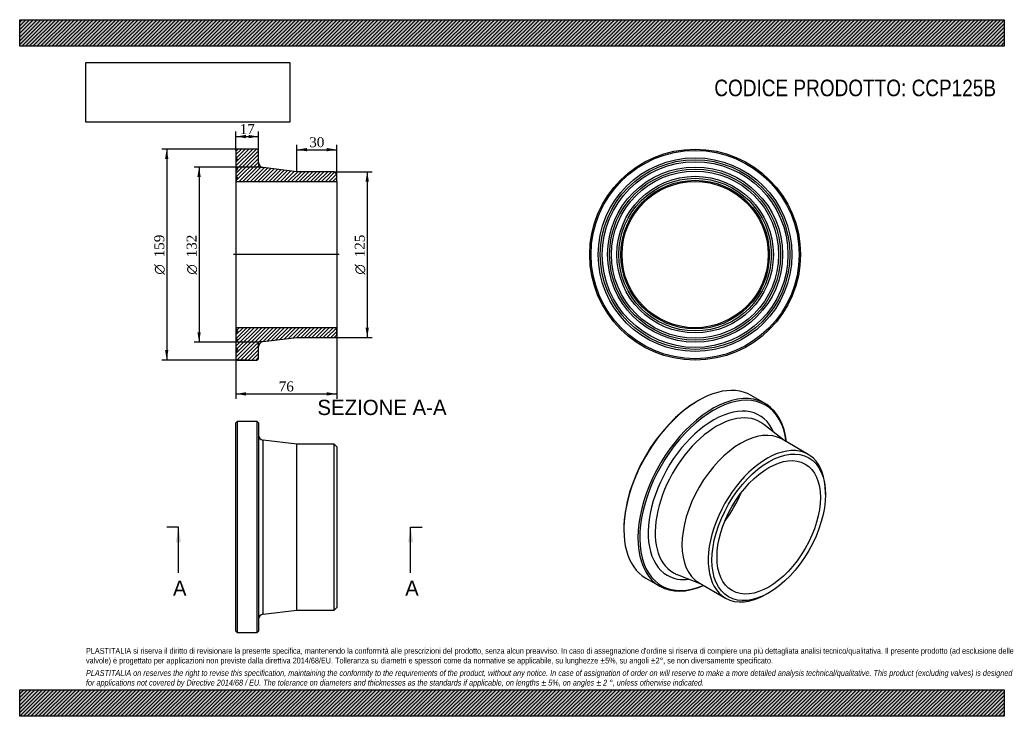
# Model space of a CAD drawing. Header units: millimetres. Extents: x 0 to 742, y 0 to 525.
import ezdxf
from ezdxf.enums import TextEntityAlignment as Align
from ezdxf.lldxf.tags import DXFTag

# ---------------------------------------------------------------- set-up
doc = ezdxf.new("R2010")
doc.units = ezdxf.units.MM
doc.header["$LTSCALE"] = 2.5
for name, color, linetype in [('CCP125B', 7, 'Continuous'), ('Default', 7, 'Continuous'), ('DV4_Default', 7, 'Continuous')]:
    doc.layers.add(name, color=color, linetype=linetype)
doc.styles.add('SEACAD_Solid_Edge_ANSI', font='seans.ttf')
doc.styles.add('SEACAD_Solid_Edge_ANSI1_Symbols', font='semeca1.ttf')
doc.styles.add('SEACAD_Times_New_Roman', font='times.ttf')
tags = doc.linetypes.add('CENTER2', pattern=[28.575, 19.05, -3.175, 3.175, -3.175]).pattern_tags.tags
tags[10:11] = [DXFTag(74, 4), DXFTag(75, 0), DXFTag(340, '0'), DXFTag(46, 0.0), DXFTag(50, 0.0), DXFTag(44, 0.0), DXFTag(45, 0.0)]
tags[8:9] = [DXFTag(74, 4), DXFTag(75, 0), DXFTag(340, '0'), DXFTag(46, 0.0), DXFTag(50, 0.0), DXFTag(44, 0.0), DXFTag(45, 0.0)]
tags[6:7] = [DXFTag(74, 4), DXFTag(75, 0), DXFTag(340, '0'), DXFTag(46, 0.0), DXFTag(50, 0.0), DXFTag(44, 0.0), DXFTag(45, 0.0)]
tags[4:5] = [DXFTag(74, 4), DXFTag(75, 0), DXFTag(340, '0'), DXFTag(46, 0.0), DXFTag(50, 0.0), DXFTag(44, 0.0), DXFTag(45, 0.0)]
doc.dimstyles.new('ANSImm', dxfattribs={"dimtxt": 7.5, "dimasz": 7.5, "dimexe": 3.75, "dimexo": 0, "dimgap": 1.875, "dimtad": 1, "dimdsep": 46, "dimtxsty": 'SEACAD_Times_New_Roman', "dimblk1": '_SE_FILLED', "dimblk2": '_SE_FILLED', "dimsah": 1, "dimcen": 3.75, "dimazin": 0, "dimtfac": 0.85, "dimtdec": 3, "dimtofl": 0, "dimtmove": 0, "dimatfit": 3, "dimfxl": 1, "dimarcsym": 0})
picture_1 = doc.add_image_def('image1.jpg', size_in_pixel=(4302, 1260))

# ---------------------------------------------------------------- blocks, each defined once
blk = doc.blocks.new('SE')
at = {"layer": 'CCP125B', "color": 7, "linetype": 'Continuous'}
for p, q in [((164.09, 222.06), (163.09, 221.06)), ((163.09, 64.06), (163.09, 221.06)), ((164.09, 222.06), (164.09, 63.06)), ((179.09, 222.06), (164.09, 222.06)), ((179.09, 63.06), (179.09, 222.06)), ((180.09, 221.06), (179.09, 222.06)), ((180.09, 221.06), (180.09, 64.06)), ((183.61, 76.99), (183.61, 208.14)), ((209.09, 205.06), (183.61, 208.14)), ((209.09, 80.06), (209.09, 205.06)), ((237.09, 205.06), (209.09, 205.06)), ((237.09, 80.06), (237.09, 205.06)), ((239.09, 203.06), (237.09, 205.06)), ((239.09, 203.06), (239.09, 82.06)), ((237.09, 80.06), (239.09, 82.06)), ((183.61, 76.99), (209.09, 80.06)), ((209.09, 80.06), (237.09, 80.06)), ((163.09, 64.06), (164.09, 63.06)), ((164.09, 63.06), (179.09, 63.06)), ((179.09, 63.06), (180.09, 64.06))]:
    blk.add_line(p, q, dxfattribs=at)
for centre, start, end in [((184.09, 212.11), 180, 263.11828), ((184.09, 73.02), 96.88172, 180)]:
    blk.add_arc(centre, 4, start, end, dxfattribs=at)
blk = doc.blocks.new('SE1')
at = {"layer": 'CCP125B', "color": 7, "linetype": 'Continuous'}
for p, q in [((511.81, 237.94), (511.1, 237.53)), ((562.16, 235.75), (551.56, 241.87)), ((576.21, 208.01), (561.08, 220.02)), ((594.68, 197.35), (574.88, 208.78)), ((607.62, 167.11), (607.62, 168.74)), ((455.59, 141.39), (455.59, 140.57)), ((472.06, 104.18), (482.66, 98.05)), ((495.74, 106.86), (513.71, 99.76)), ((512.38, 100.53), (532.18, 89.1)), ((563.43, 92.19), (564.84, 93.01))]:
    blk.add_line(p, q, dxfattribs=at)
for centre, major_axis, start_param, end_param in [((511.81, 173.03), (39.75, 68.85), 0, 3.141593), ((522.41, 166.9), (-39.75, -68.85), 2.475373, 6.283185), ((523.12, 166.49), (39.25, 67.98), 0, 3.791436), ((511.1, 173.43), (-39.25, -67.98), 3.926991, 5.497787), ((523.12, 166.49), (-34.77, -60.23), 2.735428, 6.283185), ((523.12, 166.49), (39.25, 67.98), 5.633342, 6.283185), ((525.61, 165.06), (-32.79, -56.79), 3.056148, 6.283185), ((543.63, 154.65), (-31.25, -54.13), 3.141593, 6.283185), ((563.43, 143.22), (-31.25, -54.13), 2.356194, 6.283185), ((511.1, 173.43), (-27.55, -47.72), 1.348164, 1.793428), ((523.12, 166.49), (-34.77, -60.23), 0, 0.406165), ((525.61, 165.06), (-32.79, -56.79), 0, 0.080999), ((525.61, 165.06), (-32.79, -56.79), 0.080999, 0.085444), ((522.41, 166.9), (-39.75, -68.85), 0, 0.66622), ((563.43, 143.22), (-31.25, -54.13), 0, 0.785398)]:
    blk.add_ellipse(centre, major_axis=major_axis, ratio=0.57735, start_param=start_param, end_param=end_param, dxfattribs=at)
for major_axis in [(30.25, 52.39), (-27.55, -47.72)]:
    blk.add_ellipse((564.84, 142.41), major_axis=major_axis, ratio=0.57735, dxfattribs=at)
blk = doc.blocks.new('SE2')
at = {"layer": 'CCP125B', "color": 7, "linetype": 'Continuous'}
for radius in [79.5, 78.5, 73, 71.5, 70, 66, 64.5, 63, 59, 57.5, 56, 55.1]:
    blk.add_circle((509.33, 347.96), radius, dxfattribs=at)
blk = doc.blocks.new('SE4')
at = {"color": 7, "linetype": 'Continuous', "style": 'SEACAD_Solid_Edge_ANSI'}
blk.add_text('A', height=11.5, dxfattribs=at).set_placement((115.56, 102.31), align=Align.TOP_LEFT)
blk = doc.blocks.new('SE5')
at = {"color": 7, "linetype": 'Continuous', "style": 'SEACAD_Solid_Edge_ANSI'}
blk.add_text('A', height=11.5, dxfattribs=at).set_placement((290.67, 102.31), align=Align.TOP_LEFT)
blk = doc.blocks.new('SEANNOT_GROUP')
at = {"linetype": 'Continuous'}
blk.add_hatch(color=7, dxfattribs=at).paths.add_polyline_path([(121.62, 131.06), (119.71, 142.56), (117.79, 131.06)])
at = {"color": 7, "linetype": 'Continuous'}
blk.add_lwpolyline([(119.71, 108.06), (119.71, 142.56)], dxfattribs=at)
blk = doc.blocks.new('SEANNOT_GROUP1')
at = {"linetype": 'Continuous'}
blk.add_hatch(color=7, dxfattribs=at).paths.add_polyline_path([(296.73, 131.06), (294.81, 142.56), (292.89, 131.06)])
at = {"color": 7, "linetype": 'Continuous'}
blk.add_lwpolyline([(294.81, 108.06), (294.81, 142.56)], dxfattribs=at)
blk = doc.blocks.new('SE3')
at = {"layer": 'Default', "color": 7, "linetype": 'CENTER2'}
for p, q in [((119.71, 142.56), (111.08, 142.56)), ((294.81, 142.56), (303.44, 142.56))]:
    blk.add_line(p, q, dxfattribs=at)
at = {"layer": 'Default', "color": 7, "linetype": 'CENTER2', "const_width": 0.0001}
blk.add_lwpolyline([(119.71, 142.56), (294.81, 142.56)], dxfattribs=at)
at = {"layer": 'Default'}
for name in ['SEANNOT_GROUP', 'SEANNOT_GROUP1', 'SE4', 'SE5']:
    blk.add_blockref(name, (0, 0), dxfattribs=at)
blk = doc.blocks.new('SE6')
at = {"layer": 'CCP125B', "linetype": 'Continuous'}
h = blk.add_hatch(dxfattribs=at)
h.set_pattern_fill('LINE', scale=0.62992, angle=45, style=0)
edge = h.paths.add_edge_path()
edge.add_line((237.09, 410.46), (209.09, 410.46))
edge.add_line((209.09, 410.46), (183.61, 413.53))
edge.add_arc((184.09, 417.51), 4, 180, 263.11828, ccw=False)
edge.add_line((180.09, 417.51), (180.09, 426.46))
edge.add_line((180.09, 426.46), (179.09, 427.46))
edge.add_line((179.09, 427.46), (164.09, 427.46))
edge.add_line((164.09, 427.46), (163.09, 426.46))
edge.add_line((163.09, 426.46), (163.09, 420.96))
edge.add_line((163.09, 420.96), (164.19, 419.46))
edge.add_line((164.19, 419.46), (163.09, 417.96))
edge.add_line((163.09, 417.96), (163.09, 413.96))
edge.add_line((163.09, 413.96), (164.19, 412.46))
edge.add_line((164.19, 412.46), (163.09, 410.96))
edge.add_line((163.09, 410.96), (163.09, 406.96))
edge.add_line((163.09, 406.96), (164.19, 405.46))
edge.add_line((164.19, 405.46), (163.09, 403.96))
edge.add_line((163.09, 403.96), (163.09, 403.06))
edge.add_line((163.09, 403.06), (239.09, 403.06))
edge.add_line((239.09, 403.06), (239.09, 408.46))
edge.add_line((239.09, 408.46), (237.09, 410.46))
h = blk.add_hatch(dxfattribs=at)
h.set_pattern_fill('LINE', scale=0.62992, angle=45, style=0)
edge = h.paths.add_edge_path()
edge.add_line((239.09, 287.46), (239.09, 292.86))
edge.add_line((239.09, 292.86), (163.09, 292.86))
edge.add_line((163.09, 292.86), (163.09, 291.96))
edge.add_line((163.09, 291.96), (164.19, 290.46))
edge.add_line((164.19, 290.46), (163.09, 288.96))
edge.add_line((163.09, 288.96), (163.09, 284.96))
edge.add_line((163.09, 284.96), (164.19, 283.46))
edge.add_line((164.19, 283.46), (163.09, 281.96))
edge.add_line((163.09, 281.96), (163.09, 277.96))
edge.add_line((163.09, 277.96), (164.19, 276.46))
edge.add_line((164.19, 276.46), (163.09, 274.96))
edge.add_line((163.09, 274.96), (163.09, 269.46))
edge.add_line((163.09, 269.46), (164.09, 268.46))
edge.add_line((164.09, 268.46), (179.09, 268.46))
edge.add_line((179.09, 268.46), (180.09, 269.46))
edge.add_line((180.09, 269.46), (180.09, 278.41))
edge.add_arc((184.09, 278.41), 4, 96.88172, 180, ccw=False)
edge.add_line((183.61, 282.38), (209.09, 285.46))
edge.add_line((209.09, 285.46), (237.09, 285.46))
edge.add_line((237.09, 285.46), (239.09, 287.46))
at = {"layer": 'CCP125B', "color": 7, "linetype": 'Continuous'}
for p, q in [((163.09, 426.46), (164.09, 427.46)), ((163.09, 426.46), (163.09, 420.96)), ((179.09, 427.46), (164.09, 427.46)), ((179.09, 427.46), (180.09, 426.46)), ((180.09, 417.51), (180.09, 426.46)), ((163.09, 420.96), (163.09, 417.96)), ((163.09, 420.96), (164.19, 419.46)), ((164.19, 419.46), (163.09, 417.96)), ((163.09, 417.96), (163.09, 413.96)), ((163.09, 413.96), (163.09, 410.96)), ((163.09, 413.96), (164.19, 412.46)), ((164.19, 412.46), (163.09, 410.96)), ((163.09, 410.96), (163.09, 406.96)), ((209.09, 410.46), (183.61, 413.53)), ((237.09, 410.46), (209.09, 410.46)), ((237.09, 410.46), (239.09, 408.46)), ((239.09, 403.06), (239.09, 408.46)), ((163.09, 406.96), (163.09, 403.96)), ((163.09, 406.96), (164.19, 405.46)), ((164.19, 405.46), (163.09, 403.96)), ((163.09, 403.96), (163.09, 403.06)), ((163.09, 403.06), (163.09, 292.86)), ((163.09, 403.06), (239.09, 403.06)), ((239.09, 403.06), (239.09, 292.86)), ((239.09, 292.86), (163.09, 292.86)), ((163.09, 292.86), (163.09, 291.96)), ((163.09, 291.96), (163.09, 288.96)), ((163.09, 291.96), (164.19, 290.46)), ((164.19, 290.46), (163.09, 288.96)), ((239.09, 287.46), (239.09, 292.86)), ((163.09, 288.96), (163.09, 284.96)), ((163.09, 284.96), (163.09, 281.96)), ((163.09, 284.96), (164.19, 283.46)), ((164.19, 283.46), (163.09, 281.96)), ((183.61, 282.38), (209.09, 285.46)), ((209.09, 285.46), (237.09, 285.46)), ((239.09, 287.46), (237.09, 285.46)), ((163.09, 281.96), (163.09, 277.96)), ((163.09, 277.96), (163.09, 274.96)), ((163.09, 277.96), (164.19, 276.46)), ((164.19, 276.46), (163.09, 274.96)), ((163.09, 274.96), (163.09, 269.46)), ((180.09, 269.46), (180.09, 278.41)), ((164.09, 268.46), (163.09, 269.46)), ((164.09, 268.46), (179.09, 268.46)), ((180.09, 269.46), (179.09, 268.46))]:
    blk.add_line(p, q, dxfattribs=at)
for centre, start, end in [((184.09, 417.51), 180, 263.11828), ((184.09, 278.41), 96.88172, 180)]:
    blk.add_arc(centre, 4, start, end, dxfattribs=at)
at = {"layer": 'DV4_Default', "color": 7, "linetype": 'CENTER2'}
for p, q in [((180.09, 417.51), (180.09, 413.96)), ((183.61, 413.53), (180.09, 413.96)), ((240.84, 347.96), (161.34, 347.96)), ((183.61, 282.38), (180.09, 281.96)), ((180.09, 278.41), (180.09, 281.96))]:
    blk.add_line(p, q, dxfattribs=at)
blk = doc.blocks.new('DMBLK139')
at = {"layer": 'Default', "linetype": 'Continuous'}
for points in [[(170.59, 438.17), (163.09, 436.92), (170.59, 435.67)], [(172.59, 438.17), (172.59, 435.67), (180.09, 436.92)]]:
    blk.add_hatch(color=7, dxfattribs=at).paths.add_polyline_path(points)
at = {"layer": 'Default', "color": 7, "linetype": 'Continuous'}
for p, q in [((163.09, 426.46), (163.09, 440.67)), ((180.09, 426.46), (180.09, 440.67)), ((163.09, 436.92), (180.09, 436.92))]:
    blk.add_line(p, q, dxfattribs=at)
at = {"layer": 'Default', "color": 7, "linetype": 'Continuous', "style": 'SEACAD_Times_New_Roman'}
blk.add_text('17', height=7.5, dxfattribs=at).set_placement((165.9, 446.3), align=Align.TOP_LEFT)
blk = doc.blocks.new('_SE_FILLED')
at = {"color": 0}
blk.add_line((0, 0), (-1, 0), dxfattribs=at)
blk.add_solid([(0, 0), (-1, -0.1665), (-1, 0.1665), (0, 0)], dxfattribs=at)
blk = doc.blocks.new('DMBLK140')
at = {"layer": 'Default', "linetype": 'Continuous'}
for points in [[(216.59, 428.3), (209.09, 427.05), (216.59, 425.8)], [(231.59, 428.3), (231.59, 425.8), (239.09, 427.05)]]:
    blk.add_hatch(color=7, dxfattribs=at).paths.add_polyline_path(points)
at = {"layer": 'Default', "color": 7, "linetype": 'Continuous'}
for p, q in [((209.09, 410.46), (209.09, 430.8)), ((239.09, 403.06), (239.09, 430.8)), ((209.09, 427.05), (239.09, 427.05))]:
    blk.add_line(p, q, dxfattribs=at)
at = {"layer": 'Default', "color": 7, "linetype": 'Continuous', "style": 'SEACAD_Times_New_Roman'}
blk.add_text('30', height=7.5, dxfattribs=at).set_placement((218.4, 436.42), align=Align.TOP_LEFT)
blk = doc.blocks.new('DMBLK141')
at = {"layer": 'Default', "linetype": 'Continuous'}
for points in [[(170.59, 241.74), (170.59, 244.24), (163.09, 242.99)], [(231.59, 241.74), (239.09, 242.99), (231.59, 244.24)]]:
    blk.add_hatch(color=7, dxfattribs=at).paths.add_polyline_path(points)
at = {"layer": 'Default', "color": 7, "linetype": 'Continuous'}
for p, q in [((163.09, 292.86), (163.09, 239.24)), ((239.09, 292.86), (239.09, 239.24)), ((163.09, 242.99), (239.09, 242.99))]:
    blk.add_line(p, q, dxfattribs=at)
at = {"layer": 'Default', "color": 7, "linetype": 'Continuous', "style": 'SEACAD_Times_New_Roman'}
blk.add_text('76', height=7.5, dxfattribs=at).set_placement((195.4, 252.36), align=Align.TOP_LEFT)
blk = doc.blocks.new('GDimGGroup')
at = {"layer": 'Default', "linetype": 'Continuous'}
for points in [[(109.63, 419.96), (112.13, 419.96), (110.88, 427.46)], [(109.63, 275.96), (110.88, 268.46), (112.13, 275.96)]]:
    blk.add_hatch(color=7, dxfattribs=at).paths.add_polyline_path(points)
at = {"layer": 'Default', "color": 7, "linetype": 'Continuous'}
for p, q in [((171.59, 427.46), (107.13, 427.46)), ((110.88, 427.46), (110.88, 268.46)), ((171.59, 268.46), (107.13, 268.46))]:
    blk.add_line(p, q, dxfattribs=at)
for s, style, p in [('159', 'SEACAD_Times_New_Roman', (101.51, 345.95)), ('O', 'SEACAD_Solid_Edge_ANSI1_Symbols', (101.51, 332.9))]:
    blk.add_text(s, height=7.5, rotation=90, dxfattribs=dict(at, style=style)).set_placement(p, align=Align.TOP_LEFT)
blk = doc.blocks.new('GDimGGroup1')
at = {"layer": 'Default', "linetype": 'Continuous'}
for points in [[(134.01, 406.46), (136.51, 406.46), (135.26, 413.96)], [(134.01, 289.46), (135.26, 281.96), (136.51, 289.46)]]:
    blk.add_hatch(color=7, dxfattribs=at).paths.add_polyline_path(points)
at = {"layer": 'Default', "color": 7, "linetype": 'Continuous'}
for p, q in [((180.09, 413.96), (131.51, 413.96)), ((135.26, 413.96), (135.26, 281.96)), ((180.09, 281.96), (131.51, 281.96))]:
    blk.add_line(p, q, dxfattribs=at)
for s, style, p in [('132', 'SEACAD_Times_New_Roman', (125.88, 345.95)), ('O', 'SEACAD_Solid_Edge_ANSI1_Symbols', (125.88, 332.9))]:
    blk.add_text(s, height=7.5, rotation=90, dxfattribs=dict(at, style=style)).set_placement(p, align=Align.TOP_LEFT)
blk = doc.blocks.new('GDimGGroup2')
at = {"layer": 'Default', "linetype": 'Continuous'}
for points in [[(263.34, 402.96), (262.09, 410.46), (260.84, 402.96)], [(263.34, 292.96), (260.84, 292.96), (262.09, 285.46)]]:
    blk.add_hatch(color=7, dxfattribs=at).paths.add_polyline_path(points)
at = {"layer": 'Default', "color": 7, "linetype": 'Continuous'}
for p, q in [((237.09, 410.46), (265.84, 410.46)), ((262.09, 410.46), (262.09, 285.46)), ((237.09, 285.46), (265.84, 285.46))]:
    blk.add_line(p, q, dxfattribs=at)
for s, style, p in [('125', 'SEACAD_Times_New_Roman', (252.71, 345.95)), ('O', 'SEACAD_Solid_Edge_ANSI1_Symbols', (252.71, 332.9))]:
    blk.add_text(s, height=7.5, rotation=90, dxfattribs=dict(at, style=style)).set_placement(p, align=Align.TOP_LEFT)

msp = doc.modelspace()

# ---------------------------------------------------------------- hatches: boundary and pattern name
at = {"layer": 'Default', "linetype": 'Continuous'}
h = msp.add_hatch(dxfattribs=at)
h.set_pattern_fill('LINE', scale=0.62992, angle=45, style=0)
h.paths.add_polyline_path([(742.5, 505), (742.5, 525), (0, 525), (0, 505)])
for points in [[(742.5, 505), (742.5, 525), (0, 525), (0, 505)], [(742.5, 0), (742.5, 20), (0, 20), (0, 0)]]:
    msp.add_hatch(color=7, dxfattribs=at).paths.add_polyline_path(points)
h = msp.add_hatch(dxfattribs=at)
h.set_pattern_fill('LINE', scale=0.62992, angle=45, style=0)
h.paths.add_polyline_path([(742.5, 0), (742.5, 20), (0, 20), (0, 0)])

# ---------------------------------------------------------------- linework, layer by layer
at = {"layer": 'Default', "color": 7, "linetype": 'Continuous'}
for p, q in [((0, 525), (742.5, 525)), ((0, 505), (0, 525)), ((742.5, 525), (742.5, 505)), ((742.5, 505), (0, 505)), ((0, 20), (742.5, 20)), ((0, 0), (0, 20)), ((742.5, 20), (742.5, 0)), ((742.5, 0), (0, 0))]:
    msp.add_line(p, q, dxfattribs=at)

# ---------------------------------------------------------------- block references
at = {"layer": 'Default'}
for name in ['GDimGGroup', 'SE6', 'SE2', 'GDimGGroup1', 'GDimGGroup2', 'SE1', 'SE', 'SE3']:
    msp.add_blockref(name, (0, 0), dxfattribs=at)

# ---------------------------------------------------------------- texts
at = {"layer": 'Default', "color": 7, "linetype": 'Continuous', "style": 'SEACAD_Solid_Edge_ANSI'}
msp.add_text('SEZIONE A-A', height=11.5, dxfattribs=at).set_placement((224.506, 238.551), align=Align.TOP_LEFT)
at = {"layer": 'Default', "attachment_point": 1}
for s, insert, char_height, width in [('{\\fArial Narrow|b0||i0||c0|p34;\\C7;\\H12.5;\\W1.;CODICE PRODOTTO: CCP125B}', (523.82, 479.835), 12.5, 212.90343), ("{\\fArial Narrow|b0||i0||c0|p34;\\C7;\\H4.375;\\W1.;PLASTITALIA si riserva il diritto di revisionare la presente specifica, mantenendo la conformità alle prescrizioni del prodotto, senza alcun preavviso. In caso di assegnazione d'ordine si riserva di compiere una più dettagliata analisi tecnico/qualitativa. Il presente prodotto (ad esclusione delle \\P}{\\fArial Narrow|b0||i0||c0|p34;\\C7;\\H4.375;\\W1.;valvole) è progettato per applicazioni non previste dalla direttiva 2014/68/EU. Tolleranza su diametri e spessori come da normative se applicabile, su lunghezze ±5%, su angoli ±2°, se non diversamente specificato.\\P}{\\fArial Narrow|b0||i0||c0|p34;\\C7;\\H1.25;\\W1.;   \\P}{\\fArial Narrow|b0||i1||c0|p34;\\C7;\\H4.375;\\W1.;PLASTITALIA on reserves the right to revise this specification, maintaining the conformity to the requirements of the product, without any notice. In case of assignation of order on will reserve to make a more detailed analysis technical/qualitative. This product (excluding valves) is designed \\P}{\\fArial Narrow|b0||i1||c0|p34;\\C7;\\H4.375;\\W1.;for applications not covered by Directive 2014/68 / EU. The tolerance on diameters and thicknesses as the standards if applicable, on lengths ± 5%, on angles ± 2 °, unless otherwise indicated.\\P}", (50, 51.506), 4.375, 642.5)]:
    msp.add_mtext(s, dxfattribs=dict(at, insert=insert, char_height=char_height, width=width))

# ---------------------------------------------------------------- dimensions: what is measured, and where the dimension line sits
at = {"layer": 'Default', "color": 7, "linetype": 'Continuous'}
for base, p1, p2, picture, middle in [((163.088, 436.923), (163.088, 426.459), (180.088, 426.459), 'DMBLK139', (171.588, 436.923)), ((163.088, 242.988), (163.088, 292.859), (239.088, 292.859), 'DMBLK141', (201.088, 242.988))]:
    dim = msp.add_linear_dim(base=base, p1=p1, p2=p2, angle=0, text='\\A1;<>', dimstyle='ANSImm', dxfattribs=at)
    dim.commit()
    dim.dimension.update_dxf_attribs({"geometry": picture, "text_midpoint": middle, "dimtype": 161})
dim = msp.add_linear_dim(base=(239.088, 427.049), p1=(209.088, 410.459), p2=(239.088, 403.059), text='\\A1;<>', dimstyle='ANSImm', dxfattribs=at)
dim.commit()
dim.dimension.update_dxf_attribs({"geometry": 'DMBLK140', "text_midpoint": (224.088, 427.049), "dimtype": 160})

# ---------------------------------------------------------------- pictures from other files: only their frames are drawn
image = msp.add_image(picture_1, insert=(50, 447.758), size_in_units=(153.643, 45))
image.dxf.flags = 7

doc.saveas('drawing.dxf')
